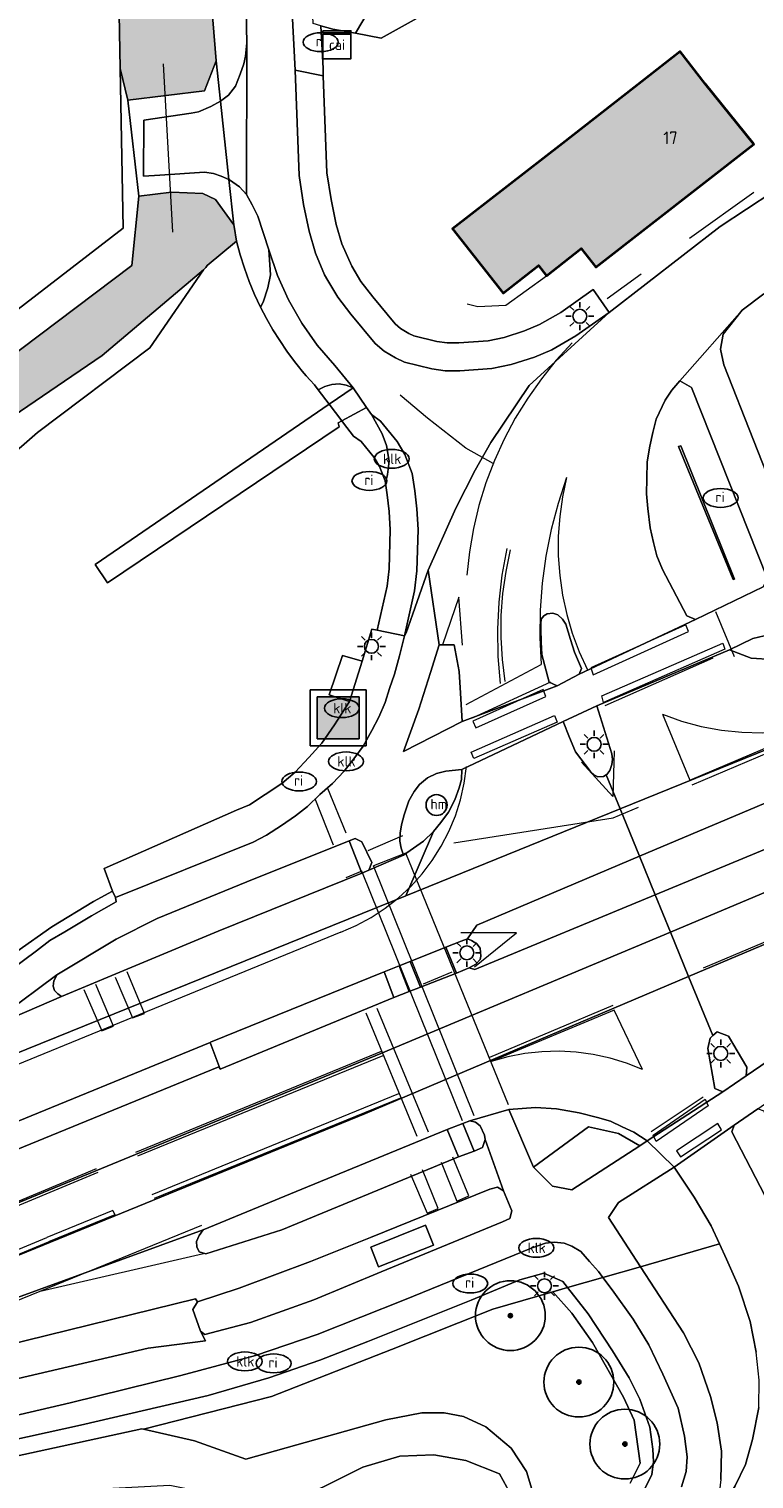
# Model space of a CAD drawing. Header units: metres. Extents: x 46249 to 49371, y 390656 to 391846.
# Tile 34 of 44: x 49053 to 49105, y 391620 to 391724. Entities that reach past the tile are written whole.
import ezdxf
from ezdxf.enums import TextEntityAlignment as Align

# ---------------------------------------------------------------- set-up
doc = ezdxf.new("R2010")
doc.units = ezdxf.units.M
for name, color, linetype, lineweight in [('B-WE-GR-BEPLANTING_CULTUUR_BOSPLANTSOEN-G', 90, 'GR-PLANTSOEN-SO', 18), ('B-WE-GR-BEPLANTING_CULTUUR_HEESTERS-G', 90, 'Continuous', 18), ('B-WE-GR-BOOM-S', 90, 'Continuous', 25), ('B-WE-GR-GRAS-G', 60, 'Continuous', 13), ('B-WE-GR-GRAS_KRUIDENRIJK-G', 80, 'Continuous', 18), ('B-WE-GR-HAAG-G', 90, 'GR-HAAG1-SO', 13), ('B-WE-IE-MEUBILAIR-S', 7, 'Continuous', 25), ('B-WE-IE-MEUBILAIR_WEGMEUBILAIR_AFVALBAK-S', 7, 'Continuous', 25), ('B-WE-IE-TERREINAFSCHEIDING_KUNSTMATIG_MUUR-G', 90, 'IE-TERREINAFSCHEIDING_KUNSTMATIG-SO', 18), ('B-WE-KW-KUNSTWERK_DUIKER-G', 170, 'Continuous', 18), ('B-WE-OG-BEBOUWING-G', 7, 'Continuous', 35), ('B-WE-OG-BEBOUWING_HUISNUMMER-T18', 10, 'Continuous', 18), ('B-WE-OG-TERREIN_ERF-G', 7, 'Continuous', 18), ('B-WE-OG-TERREIN_OEVER-G', 7, 'Continuous', 18), ('B-WE-OG-WATER_SLOOT-G', 120, 'Continuous', 18), ('B-WE-VH-GESLOTENVERHARDING_ASFALT-G', 10, 'Continuous', 18), ('B-WE-VH-GESLOTENVERHARDING_BETON-G', 10, 'Continuous', 18), ('B-WE-VH-ONVERHARD-G', 210, 'Continuous', 18), ('B-WE-VH-OPENVERHARDING_BETONELEMENT-G', 90, 'Continuous', 18), ('B-WE-VH-OPENVERHARDING_BETONSTRAATSTEEN-G', 90, 'Continuous', 18), ('B-WE-VH-OPENVERHARDING_TEGEL-G', 90, 'Continuous', 18), ('B-WE-VW-MARKERING-G', 7, 'Continuous', 18)]:
    doc.layers.add(name, color=color, linetype=linetype, lineweight=lineweight)
doc.layers.add('B-WE-OG-BEBOUWING-V', color=7, linetype='Continuous', lineweight=18, true_color=0xd46868)
doc.layers.add('B-WE-OG-WATER_SLOOT-V', color=7, linetype='Continuous', lineweight=18, true_color=0x99cae9)
doc.styles.add('NLCS-ISO', font='NLCS-ISO.ttf')
doc.styles.add('NLCS-ISO-ANNOTATIEF-T18', font='NLCS-ISO.ttf', dxfattribs={"height": 1.8})
doc.linetypes.add('GR-HAAG1-SO', pattern='A,6,[176,NLCS.SHX,S=0.125,R=0,X=0,Y=0],-2', length=8)
doc.linetypes.add('GR-PLANTSOEN-SO', pattern='A,0,[179,NLCS.SHX,S=1.5,R=0,X=0,Y=0],-4', length=4)
doc.linetypes.add('IE-TERREINAFSCHEIDING_KUNSTMATIG-SO', pattern='A,4,[82,NLCS.SHX,S=0.75,R=90,X=0,Y=0],4,-2', length=10)

# ---------------------------------------------------------------- blocks, each defined once
blk = doc.blocks.new('SIE-WEG_AFVALBAK-SO')
h = blk.add_hatch(color=256)
h.dxf.hatch_style = 1
h.paths.add_polyline_path([(-1.5, -1.5), (1.5, -1.5), (1.5, 1.5), (-1.5, 1.5)])
for points in [[(-2, -2), (2, -2), (2, 2), (-2, 2)], [(-1.5, -1.5), (1.5, -1.5), (1.5, 1.5), (-1.5, 1.5)]]:
    blk.add_lwpolyline(points, close=True)
blk = doc.blocks.new('SIE-MEUBILAIR_KAST_CAI-SO')
for points in [[(-1, 1), (1, 1), (1, 0.84), (-1, 0.84)], [(-1, 0.76), (1, 0.76), (1, -1), (-1, -1)]]:
    blk.add_lwpolyline(points, close=True)
at = {"style": 'NLCS-ISO'}
blk.add_text('cai', height=0.75, dxfattribs=at).set_placement((0, 0), align=Align.MIDDLE_CENTER)
blk = doc.blocks.new('SIE-MEUBILAIR_PAAL_LICHTMAST-SO')
for points in [[(-0.62, 0), (-1, 0)], [(-0.71, 0.71), (-0.44, 0.44)], [(0, 1), (0, 0.62)], [(0.44, 0.44), (0.71, 0.71)], [(1, 0), (0.62, 0)], [(-0.71, -0.71), (-0.44, -0.44)], [(0, -0.62), (0, -1)], [(0.44, -0.44), (0.71, -0.71)]]:
    blk.add_lwpolyline(points)
blk.add_circle((0, 0), 0.5)
blk = doc.blocks.new('SIE-MEUBILAIR_PAAL_HECTOMETER-SO')
blk.add_circle((0, 0), 0.75)
at = {"style": 'NLCS-ISO'}
blk.add_text('hm', height=0.75, dxfattribs=at).set_placement((0.16, 0.07), align=Align.MIDDLE_CENTER)
blk = doc.blocks.new('SIE-MEUBILAIR_PUT_KOLK-SO')
blk.add_ellipse((0, 0), major_axis=(1.25, 0), ratio=0.54)
at = {"style": 'NLCS-ISO'}
blk.add_text('klk', height=0.75, dxfattribs=at).set_placement((0.03, 0), align=Align.MIDDLE_CENTER)
blk = doc.blocks.new('SIE-MEUBILAIR_PUT_RIOOLPUT-SO')
blk.add_ellipse((0, 0), major_axis=(1.25, 0), ratio=0.54)
at = {"style": 'NLCS-ISO'}
blk.add_text('ri', height=0.75, dxfattribs=at).set_placement((-0.04, 0.07), align=Align.MIDDLE_CENTER)
blk = doc.blocks.new('SGR-BOOM_01')
h = blk.add_hatch(color=256)
edge = h.paths.add_edge_path()
edge.add_arc((0, 0), 0.15, 0, 360)
for radius in [2.5, 0.15, 0.045]:
    blk.add_circle((0, 0), radius)

msp = doc.modelspace()

# ---------------------------------------------------------------- hatches: boundary and pattern name
at = {"layer": 'B-WE-OG-BEBOUWING-V'}
msp.add_hatch(color=256, dxfattribs=at).paths.add_polyline_path([(49101.484, 391719.707), (49099.687, 391722.021), (49096.39, 391719.46), (49091.251, 391715.437), (49083.39, 391709.318), (49087.014, 391704.71), (49089.534, 391706.692), (49090.11, 391705.96), (49092.6, 391707.91), (49093.64, 391706.58), (49104.96, 391715.39)])
at = {"layer": 'B-WE-OG-WATER_SLOOT-V'}
for points in [[(49064.35, 391750), (49064.25, 391751.65), (49064.298, 391759.75), (49063.946, 391760.691), (49063.312, 391761.471), (49062.463, 391762.008), (49061.487, 391762.246), (49060.486, 391762.16), (49059.564, 391761.759), (49058.819, 391761.085), (49058.327, 391760.209), (49058.225, 391759.805), (49058.176, 391759.612), (49058.2, 391759), (49058.55, 391750), (49059.129, 391738.943), (49059.311, 391735.187), (49059.578, 391720.817), (49060.117, 391718.531), (49065.622, 391719.205), (49066.447, 391721.369), (49065.124, 391737.823)], [(49010.369, 391652.96), (49014.117, 391650.345), (49014.4, 391650.55), (49015.9, 391652.7), (49023.022, 391662.874), (49026.4, 391667.7), (49032.5, 391677.2), (49036.9, 391683.2), (49040.45, 391687.05), (49044.7, 391690.8), (49050.25, 391694.8), (49058.3, 391700.25), (49065.556, 391706.388), (49065.708, 391706.566), (49065.8, 391706.7), (49067.904, 391708.442), (49067.746, 391709.499), (49067.722, 391709.622), (49066.4, 391711.43), (49065.505, 391711.852), (49063.255, 391711.951), (49060.924, 391711.678), (49060.405, 391706.694), (49047.164, 391696.721), (49041.85, 391692.95), (49040.05, 391691.45), (49036, 391687.1), (49029.15, 391678.25), (49022.4, 391668.75), (49014.15, 391658.05)]]:
    msp.add_hatch(color=256, dxfattribs=at).paths.add_polyline_path(points)

# ---------------------------------------------------------------- linework, layer by layer
at = {"layer": 'B-WE-GR-BEPLANTING_CULTUUR_BOSPLANTSOEN-G', "ltscale": 0.2, "flags": 128}
msp.add_lwpolyline([(49040.311, 391618.32), (49040.361, 391618.344), (49040.754, 391617.767), (49041.898, 391617.864), (49054.093, 391618.897), (49063.14, 391619.367), (49065.642, 391618.86), (49069.499, 391617.665), (49071.062, 391617.712), (49076.969, 391620.649), (49079.606, 391621.455), (49082.047, 391621.549), (49084.341, 391621.123), (49086.734, 391620.176), (49087.28, 391619.217), (49087.631, 391618.171), (49087.773, 391617.077), (49087.701, 391615.976), (49087.418, 391614.91), (49088.898, 391614.594), (49089.461, 391616.584), (49089.407, 391617.889), (49088.667, 391620.354), (49087.586, 391622.006), (49085.772, 391623.555), (49084.157, 391624.278), (49082.773, 391624.544), (49081.174, 391624.55), (49078.599, 391624.053), (49068.578, 391621.234), (49064.908, 391622.552), (49061.243, 391623.385), (49061.141, 391623.408), (49044.196, 391619.724), (49040.078, 391619.47), (49040.311, 391618.32)], close=True, dxfattribs=at)
at = {"layer": 'B-WE-GR-BEPLANTING_CULTUUR_HEESTERS-G', "ltscale": 0.2, "flags": 128}
for points in [[(49074.548, 391696.768), (49075.456, 391695.578), (49077.231, 391696.544), (49076.265, 391697.943), (49074.548, 391696.768)], [(49075.262, 391695.154), (49075.199, 391695.438), (49075.456, 391695.578), (49074.548, 391696.768), (49057.785, 391685.299), (49058.68, 391683.973), (49075.262, 391695.154)]]:
    msp.add_lwpolyline(points, close=True, dxfattribs=at)
at = {"layer": 'B-WE-GR-GRAS-G', "ltscale": 0.2, "flags": 128}
msp.add_lwpolyline([(48989.279, 391646.402), (49008.726, 391652.091), (49015.473, 391662.145), (49035.581, 391688.868), (49048.281, 391700.509), (49059.791, 391709.373), (49059.578, 391720.817), (49059.311, 391735.187), (49059.129, 391738.943), (49058.55, 391750), (49058.2, 391759), (49058.176, 391759.612), (49058.225, 391759.805), (49058.437, 391766.662), (49046.297, 391769.433), (49046.032, 391777.635), (49057.806, 391778.032), (49058.07, 391778.044), (49057.3, 391793.9), (49056.75, 391811.55), (49056, 391831.95), (49055.386, 391845.854)], dxfattribs=at)
at = {"layer": 'B-WE-GR-GRAS_KRUIDENRIJK-G', "ltscale": 0.2, "flags": 128}
for points in [[(49059.844, 391845.854), (49059.9, 391844.75), (49060.75, 391821.4), (49061.95, 391797.9), (49062.95, 391781), (49063.465, 391770.701), (49064.298, 391759.75), (49064.25, 391751.65), (49064.35, 391750), (49065.124, 391737.823), (49066.447, 391721.369), (49066.761, 391718.48), (49067.338, 391718.894), (49067.833, 391719.543), (49068.183, 391720.406), (49068.431, 391721.146), (49068.559, 391721.686), (49068.65, 391722.627), (49068.351, 391738.064), (49068.05, 391750), (49063.392, 391845.854)], [(49047.164, 391696.721), (49060.405, 391706.694), (49060.924, 391711.678), (49060.117, 391718.531), (49059.578, 391720.817), (49059.791, 391709.373), (49048.281, 391700.509)], [(49105.676, 391704.685), (49104.114, 391703.503), (49102.77, 391701.794), (49102.577, 391700.719), (49102.818, 391699.583), (49107.066, 391688.808)], [(49051.132, 391652.513), (49055.372, 391654.369), (49055.116, 391654.547), (49054.882, 391654.778), (49054.777, 391655.096), (49054.831, 391655.479), (49054.965, 391655.744), (49055.044, 391655.901), (49051.197, 391653.048)], [(49096.641, 391618.102), (49097.642, 391620.131), (49097.774, 391621.037), (49097.728, 391621.952), (49097.512, 391623.52), (49096.802, 391625.52), (49096.022, 391627.05), (49094.839, 391628.996), (49093.101, 391631.634), (49091.626, 391633.511), (49090.576, 391633.211), (49091.925, 391631.686), (49093.413, 391629.593), (49095.617, 391625.681), (49096.388, 391624.028), (49096.829, 391620.943), (49096.112, 391619.511)], [(49020.529, 391619.084), (49030.752, 391621.758), (49036.769, 391623.448), (49048.675, 391626.173), (49061.589, 391629.178), (49065.698, 391629.7), (49065.332, 391630.397), (49064.789, 391631.948), (49065.117, 391632.506), (49064.984, 391632.721), (49051.298, 391629.344), (49041.624, 391627.148), (49032.081, 391624.888), (49026.79, 391623.547), (49018.649, 391621.483), (49006.974, 391618.44)], [(49096.112, 391619.511), (49096.829, 391620.943), (49096.388, 391624.028), (49095.617, 391625.681), (49093.413, 391629.593), (49091.925, 391631.686), (49090.576, 391633.211), (49086.258, 391631.977), (49078.999, 391629.081), (49070.428, 391625.726), (49061.243, 391623.385), (49064.908, 391622.552), (49068.578, 391621.234), (49078.599, 391624.053), (49081.174, 391624.55), (49082.773, 391624.544), (49084.157, 391624.278), (49085.772, 391623.555), (49087.586, 391622.006), (49088.667, 391620.354), (49089.407, 391617.889)], [(49087.28, 391619.217), (49086.734, 391620.176), (49084.341, 391621.123), (49082.047, 391621.549), (49079.606, 391621.455), (49076.969, 391620.649), (49071.062, 391617.712)]]:
    msp.add_lwpolyline(points, dxfattribs=at)
for points in [[(49072.111, 391720.697), (49074.128, 391720.281), (49074.108, 391720.801), (49073.948, 391723.873), (49073.411, 391724.02), (49072.915, 391733.849), (49072.8, 391762.25), (49072.05, 391775.15), (49072.083, 391779.4), (49071.843, 391782.803), (49069.65, 391782.7), (49071, 391750.15), (49071.203, 391738.132), (49072.111, 391720.697)], [(49067.371, 391712.853), (49067.722, 391709.622), (49067.746, 391709.499), (49067.904, 391708.442), (49068.168, 391707.47), (49068.475, 391706.51), (49068.822, 391705.565), (49069.21, 391704.635), (49069.637, 391703.723), (49069.809, 391704.081), (49070.145, 391705.106), (49070.351, 391706.031), (49070.226, 391707.821), (49069.43, 391710.229), (49069.041, 391711.051), (49068.622, 391711.782), (49068.118, 391712.34), (49067.42, 391712.831), (49067.371, 391712.853)], [(49023.022, 391662.874), (49023.904, 391663.105), (49024.709, 391663.697), (49036.35, 391679.488), (49038.72, 391681.708), (49053.65, 391694.75), (49061.7, 391700.8), (49065.556, 391706.388), (49058.3, 391700.25), (49050.25, 391694.8), (49044.7, 391690.8), (49040.45, 391687.05), (49036.9, 391683.2), (49032.5, 391677.2), (49026.4, 391667.7), (49023.022, 391662.874)], [(49073.762, 391697.8), (49074.548, 391696.768), (49076.265, 391697.943), (49075.776, 391698.135), (49075.257, 391698.218), (49074.732, 391698.188), (49074.226, 391698.046), (49073.762, 391697.8)], [(49099.648, 391698.439), (49099.077, 391697.784), (49098.602, 391697.048), (49097.968, 391695.706), (49097.728, 391694.74), (49097.514, 391693.763), (49097.313, 391692.637), (49097.295, 391691.439), (49097.28, 391690.355), (49097.362, 391689.305), (49097.525, 391687.921), (49097.771, 391686.874), (49098.008, 391685.925), (49098.424, 391684.931), (49100.16, 391681.611), (49100.776, 391681.352), (49105.626, 391683.704), (49105.928, 391684.26), (49100.495, 391697.975), (49099.648, 391698.439)], [(49103.57, 391684.254), (49103.468, 391684.208), (49099.573, 391693.75), (49099.726, 391693.797), (49103.57, 391684.254)], [(49099.726, 391693.797), (49099.573, 391693.75), (49103.468, 391684.208), (49103.57, 391684.254), (49099.726, 391693.797)], [(49103.225, 391679.18), (49104.778, 391678.59), (49106.26, 391678.485), (49107.746, 391678.354), (49107.468, 391679.614), (49107.095, 391679.845), (49105.69, 391680.196), (49104.89, 391679.998), (49103.225, 391679.18)], [(49083.846, 391677.631), (49083.498, 391679.539), (49082.416, 391679.529), (49081.814, 391677.549), (49080.979, 391674.943), (49079.868, 391671.907), (49084.082, 391674.051), (49083.961, 391676.08), (49083.846, 391677.631)], [(49084.053, 391670.611), (49082.892, 391670.493), (49082.226, 391670.332), (49081.588, 391670.01), (49081.026, 391669.544), (49080.631, 391669.043), (49080.263, 391668.367), (49079.925, 391667.367), (49079.725, 391666.656), (49079.628, 391666.056), (49079.604, 391665.487), (49079.699, 391664.991), (49079.871, 391664.491), (49081.292, 391665.488), (49082.009, 391666.182), (49082.544, 391666.81), (49083.081, 391667.563), (49083.556, 391668.438), (49083.868, 391669.31), (49084.017, 391669.89), (49084.053, 391670.611)], [(49066.749, 391649.151), (49066.014, 391651.073), (49050.272, 391644.615), (49038.106, 391639.599), (49026.617, 391634.91), (49015.266, 391630.358), (49003.943, 391625.619), (49004.68, 391624.58), (49005.288, 391622.884), (49012.421, 391625.468), (49032.888, 391635.325), (49048.15, 391641.754), (49066.657, 391649.331), (49066.749, 391649.151)], [(49096.787, 391643.666), (49095.271, 391644.561), (49093.113, 391645.034), (49089.18, 391642.148), (49090.538, 391640.772), (49091.921, 391640.519), (49096.787, 391643.666)], [(49099.242, 391642.149), (49095.277, 391639.613), (49094.545, 391638.527), (49096.839, 391635.002), (49102.497, 391636.654), (49101.901, 391637.932), (49100.683, 391639.988), (49099.242, 391642.149)], [(49102.476, 391617.911), (49102.707, 391617.868), (49103.633, 391619.325), (49104.353, 391620.838), (49104.869, 391622.648), (49105.319, 391624.918), (49105.329, 391626.895), (49105.123, 391628.892), (49104.687, 391631.082), (49103.853, 391633.613), (49103.011, 391635.552), (49102.497, 391636.654), (49096.839, 391635.002), (49099.91, 391630.284), (49101.011, 391628.13), (49101.846, 391625.725), (49102.343, 391623.842), (49102.64, 391621.804), (49102.584, 391619.784), (49102.422, 391618.372), (49102.476, 391617.911)], [(49091.28, 391633.951), (49089.917, 391634.545), (49088.197, 391634.063), (49084.714, 391632.615), (49077.311, 391629.667), (49073.883, 391628.311), (49070.23, 391627.062), (49065.887, 391625.789), (49056.747, 391623.666), (49043.159, 391620.674), (49039.98, 391619.951), (49040.078, 391619.47), (49044.196, 391619.724), (49061.141, 391623.408), (49061.243, 391623.385), (49070.428, 391625.726), (49078.999, 391629.081), (49086.258, 391631.977), (49090.576, 391633.211), (49091.626, 391633.511), (49091.28, 391633.951)]]:
    msp.add_lwpolyline(points, close=True, dxfattribs=at)
at = {"layer": 'B-WE-GR-HAAG-G', "ltscale": 0.2, "flags": 128}
msp.add_lwpolyline([(49084.424, 391703.956), (49085.197, 391703.766), (49087.206, 391703.858), (49090.11, 391705.96)], dxfattribs=at)
at = {"layer": 'B-WE-IE-TERREINAFSCHEIDING_KUNSTMATIG_MUUR-G', "ltscale": 0.2, "flags": 128}
for points in [[(49100.35, 391708.65), (49104.95, 391711.95)], [(49094.45, 391704.35), (49096.9, 391706.1)]]:
    msp.add_lwpolyline(points, dxfattribs=at)
at = {"layer": 'B-WE-KW-KUNSTWERK_DUIKER-G', "ltscale": 0.2, "flags": 128}
msp.add_lwpolyline([(49063.35, 391709.09), (49062.68, 391721.14)], dxfattribs=at)
at = {"layer": 'B-WE-OG-BEBOUWING-G', "ltscale": 0.2, "flags": 128}
msp.add_lwpolyline([(49101.484, 391719.707), (49099.687, 391722.021), (49096.39, 391719.46), (49091.251, 391715.437), (49083.39, 391709.318), (49087.014, 391704.71), (49089.534, 391706.692), (49090.11, 391705.96), (49092.6, 391707.91), (49093.64, 391706.58), (49104.96, 391715.39), (49101.484, 391719.707)], close=True, dxfattribs=at)
at = {"layer": 'B-WE-OG-TERREIN_ERF-G', "ltscale": 0.2, "flags": 128}
for points in [[(49084.066, 391726.225), (49078.265, 391722.977), (49076.426, 391723.328), (49074.813, 391723.636), (49073.948, 391723.873), (49074.108, 391720.801), (49074.128, 391720.281), (49074.384, 391713.347), (49074.686, 391711.42), (49075.047, 391709.629), (49075.45, 391708.248), (49076.163, 391706.662), (49076.821, 391705.568), (49077.672, 391704.463), (49079.276, 391702.527), (49079.661, 391702.199), (49080.248, 391701.844), (49080.617, 391701.662), (49082.265, 391701.269), (49082.995, 391701.163), (49083.835, 391701.159), (49085.924, 391701.313), (49087.072, 391701.542), (49088.544, 391702.02), (49089.601, 391702.466), (49091.128, 391703.347), (49093.448, 391704.973), (49094.596, 391703.335), (49102.553, 391709.494), (49106.32, 391711.988)], [(49049.638, 391655.804), (49054.683, 391659.344), (49057.668, 391661.15), (49059.025, 391661.89), (49058.437, 391663.524), (49067.907, 391667.704), (49068.841, 391668.091), (49069.959, 391668.822), (49071.147, 391669.609), (49072.119, 391670.414), (49073.082, 391671.471), (49074.022, 391672.5), (49074.936, 391673.804), (49076.006, 391675.494), (49074.542, 391675.963), (49075.507, 391678.775), (49076.922, 391678.372), (49077.591, 391680.668), (49077.994, 391680.584), (49078.693, 391683.73), (49078.832, 391684.982), (49078.923, 391687.776), (49078.838, 391689.099), (49078.708, 391690.287), (49078.573, 391691.12), (49078.548, 391691.274), (49078.154, 391692.3), (49077.768, 391692.954), (49076.827, 391694.097), (49076.296, 391694.493), (49075.585, 391695.408), (49075.456, 391695.578), (49075.199, 391695.438), (49075.262, 391695.154), (49058.68, 391683.973), (49057.785, 391685.299), (49074.548, 391696.768), (49073.762, 391697.8), (49073.489, 391698.158), (49073.194, 391698.48), (49072.905, 391698.808), (49072.622, 391699.141), (49072.345, 391699.48), (49072.075, 391699.823), (49071.527, 391700.563), (49071.008, 391701.325), (49070.52, 391702.106), (49070.062, 391702.906), (49069.637, 391703.723), (49069.21, 391704.635), (49068.822, 391705.565), (49068.475, 391706.51), (49068.168, 391707.47), (49067.904, 391708.442), (49065.8, 391706.7), (49065.708, 391706.566), (49065.556, 391706.388), (49061.7, 391700.8), (49053.65, 391694.75), (49038.72, 391681.708)]]:
    msp.add_lwpolyline(points, dxfattribs=at)
msp.add_lwpolyline([(49083.39, 391709.318), (49091.251, 391715.437), (49096.39, 391719.46), (49099.687, 391722.021), (49101.484, 391719.707), (49104.96, 391715.39), (49093.64, 391706.58), (49092.6, 391707.91), (49090.11, 391705.96), (49089.534, 391706.692), (49087.014, 391704.71), (49083.39, 391709.318)], close=True, dxfattribs=at)
at = {"layer": 'B-WE-OG-TERREIN_OEVER-G', "ltscale": 0.2, "flags": 128}
for points in [[(49077.552, 391725.236), (49076.426, 391723.328), (49078.265, 391722.977), (49084.066, 391726.225)], [(49073.948, 391723.873), (49074.813, 391723.636), (49076.426, 391723.328), (49077.552, 391725.236)]]:
    msp.add_lwpolyline(points, dxfattribs=at)
at = {"layer": 'B-WE-OG-WATER_SLOOT-G', "ltscale": 0.2, "flags": 128}
msp.add_lwpolyline([(49064.35, 391750), (49064.25, 391751.65), (49064.298, 391759.75), (49063.946, 391760.691), (49063.312, 391761.471), (49062.463, 391762.008), (49061.487, 391762.246), (49060.486, 391762.16), (49059.564, 391761.759), (49058.819, 391761.085), (49058.327, 391760.209), (49058.225, 391759.805), (49058.176, 391759.612), (49058.2, 391759), (49058.55, 391750), (49059.129, 391738.943), (49059.311, 391735.187), (49059.578, 391720.817), (49060.117, 391718.531), (49065.622, 391719.205), (49066.447, 391721.369), (49065.124, 391737.823), (49064.35, 391750)], close=True, dxfattribs=at)
msp.add_lwpolyline([(49050.25, 391694.8), (49058.3, 391700.25), (49065.556, 391706.388), (49065.708, 391706.566), (49065.8, 391706.7), (49067.904, 391708.442), (49067.746, 391709.499), (49067.722, 391709.622), (49066.4, 391711.43), (49065.505, 391711.852), (49063.255, 391711.951), (49060.924, 391711.678), (49060.405, 391706.694), (49047.164, 391696.721)], dxfattribs=at)
at = {"layer": 'B-WE-VH-GESLOTENVERHARDING_ASFALT-G', "ltscale": 0.2, "flags": 128}
for points in [[(49068.351, 391738.064), (49068.65, 391722.627), (49068.622, 391711.782), (49069.041, 391711.051), (49069.43, 391710.229), (49070.226, 391707.821), (49070.84, 391705.997), (49071.627, 391704.24), (49072.579, 391702.567), (49073.688, 391700.993), (49074.942, 391699.533), (49076.265, 391697.943), (49077.231, 391696.544), (49077.574, 391696.042), (49078.224, 391695.547), (49079.411, 391694.105), (49079.961, 391693.173), (49080.489, 391691.798), (49080.69, 391690.556), (49080.831, 391689.272), (49080.925, 391687.807), (49080.828, 391684.839), (49080.669, 391683.402), (49079.952, 391680.176), (49080.073, 391680.403), (49081.647, 391684.878), (49083.619, 391689.317), (49085.003, 391692.057), (49086.119, 391694.03), (49088.863, 391698.109), (49094.596, 391703.335), (49092.204, 391701.659), (49090.493, 391700.672), (49089.243, 391700.144), (49087.579, 391699.604), (49086.194, 391699.327), (49083.904, 391699.159), (49082.846, 391699.164), (49081.889, 391699.303), (49079.933, 391699.769), (49079.286, 391700.089), (49078.488, 391700.571), (49077.847, 391701.117), (49076.109, 391703.214), (49075.166, 391704.439), (49074.449, 391705.631), (49074.211, 391706.026), (49073.561, 391707.58), (49073.103, 391709.151), (49072.717, 391711.068), (49072.39, 391713.154), (49072.111, 391720.697), (49071.203, 391738.132)], [(49106.32, 391711.988), (49102.553, 391709.494), (49094.596, 391703.335), (49088.863, 391698.109), (49086.119, 391694.03), (49085.003, 391692.057), (49083.619, 391689.317), (49081.647, 391684.878), (49082.416, 391679.529), (49083.498, 391679.539), (49083.846, 391677.631), (49083.961, 391676.08), (49084.082, 391674.051), (49090.878, 391676.604), (49090.313, 391676.868), (49089.786, 391678.851), (49089.737, 391679.721), (49089.712, 391680.687), (49089.713, 391681.06), (49089.726, 391681.388), (49089.917, 391681.624), (49090.16, 391681.765), (49090.56, 391681.802), (49090.911, 391681.682), (49091.265, 391681.387), (49091.486, 391681.029), (49091.837, 391679.928), (49092.122, 391679.009), (49092.617, 391677.845), (49092.452, 391677.439), (49100.776, 391681.352), (49100.16, 391681.611), (49098.424, 391684.931), (49098.008, 391685.925), (49097.771, 391686.874), (49097.525, 391687.921), (49097.362, 391689.305), (49097.28, 391690.355), (49097.295, 391691.439), (49097.313, 391692.637), (49097.514, 391693.763), (49097.728, 391694.74), (49097.968, 391695.706), (49098.602, 391697.048), (49099.077, 391697.784), (49099.648, 391698.439), (49104.114, 391703.503), (49105.676, 391704.685)], [(49107.066, 391688.808), (49102.818, 391699.583), (49102.577, 391700.719), (49102.77, 391701.794), (49104.114, 391703.503), (49099.648, 391698.439), (49100.495, 391697.975), (49105.928, 391684.26)], [(49105.626, 391683.704), (49100.776, 391681.352), (49092.452, 391677.439), (49090.878, 391676.604), (49084.082, 391674.051), (49079.868, 391671.907), (49080.979, 391674.943), (49081.814, 391677.549), (49082.416, 391679.529), (49081.647, 391684.878), (49080.073, 391680.403), (49079.952, 391680.176), (49079.59, 391678.746), (49079.229, 391677.441), (49078.856, 391676.412), (49078.557, 391675.403), (49078.096, 391674.367), (49077.592, 391673.402), (49076.989, 391672.278), (49076.393, 391671.481), (49075.614, 391670.491), (49074.786, 391669.623), (49073.888, 391668.824), (49072.995, 391667.975), (49072.137, 391667.292), (49071.129, 391666.598), (49070.071, 391665.91), (49069.095, 391665.419), (49059.242, 391661.444), (49059.294, 391661.146), (49057.52, 391660.142), (49055.621, 391659.001), (49054.533, 391658.361), (49053.592, 391657.622), (49049.295, 391654.45)], [(49051.197, 391653.048), (49055.044, 391655.901), (49059.296, 391658.464), (49062.235, 391659.951), (49068.647, 391662.57), (49075.983, 391665.496), (49076.402, 391665.663), (49076.875, 391665.441), (49077.602, 391663.946), (49077.387, 391663.397), (49079.871, 391664.491), (49079.699, 391664.991), (49079.604, 391665.487), (49079.628, 391666.056), (49079.725, 391666.656), (49079.925, 391667.367), (49080.263, 391668.367), (49080.631, 391669.043), (49081.026, 391669.544), (49081.588, 391670.01), (49082.226, 391670.332), (49082.892, 391670.493), (49084.053, 391670.611), (49084.053, 391670.611), (49091.311, 391674.049), (49093.716, 391675.161), (49103.225, 391679.18), (49104.89, 391679.998), (49105.69, 391680.196)], [(49106.26, 391678.485), (49104.778, 391678.59), (49103.225, 391679.18), (49093.716, 391675.161), (49094.78, 391671.743), (49094.831, 391671.319), (49094.786, 391670.976), (49094.636, 391670.547), (49094.424, 391670.25), (49094.384, 391670.228), (49094.384, 391670.228), (49095.377, 391667.798), (49115.048, 391675.771)], [(49050.272, 391644.615), (49066.014, 391651.073), (49066.057, 391651.091), (49078.49, 391656.115), (49079.565, 391656.549), (49080.346, 391656.865), (49082.908, 391657.902), (49083.992, 391658.314), (49084.442, 391658.494), (49085.12, 391659.477), (49096.767, 391664.397), (49096.767, 391664.397), (49095.377, 391667.798), (49080.026, 391661.576), (49041.363, 391645.925)], [(49111.864, 391660.679), (49100.288, 391655.78), (49100.288, 391655.78), (49102.014, 391651.556), (49102.333, 391651.836), (49103.143, 391651.519), (49104.464, 391649.296), (49104.407, 391648.674), (49112.425, 391654.143)], [(49026.79, 391623.547), (49065.534, 391637.644), (49072.6, 391640.562), (49082.994, 391644.825), (49084.126, 391645.255), (49084.613, 391645.45), (49087.415, 391646.278), (49089.32, 391646.403), (49090.818, 391646.31), (49092.442, 391646.018), (49093.753, 391645.685), (49094.689, 391645.422), (49095.522, 391645.037), (49096.354, 391644.652), (49097.323, 391644.013), (49102.747, 391647.529), (49102.172, 391647.766), (49101.674, 391650.631), (49101.82, 391651.386), (49102.014, 391651.556), (49102.014, 391651.556), (49100.288, 391655.78), (49077.142, 391645.983), (49034.864, 391628.726)], [(49047.378, 391623.248), (49056.011, 391625.262), (49063.932, 391627.224), (49069.281, 391628.651), (49073.692, 391630.145), (49079.939, 391632.636), (49089.086, 391636.359), (49090.037, 391636.697), (49090.66, 391636.778), (49091.372, 391636.691), (49091.933, 391636.49), (49092.561, 391636.094), (49093.19, 391635.395), (49093.835, 391634.66), (49094.156, 391634.234), (49096.839, 391635.002), (49094.545, 391638.527), (49095.277, 391639.613), (49099.242, 391642.149), (49099.242, 391642.149), (49097.323, 391644.013), (49096.787, 391643.666), (49091.921, 391640.519), (49090.538, 391640.772), (49089.18, 391642.148), (49087.415, 391646.278), (49084.613, 391645.45), (49085.037, 391645.35), (49085.35, 391645.089), (49085.661, 391644.436), (49085.727, 391644.128), (49087.029, 391640.442), (49087.624, 391639.01), (49087.473, 391638.467), (49086.954, 391638.219), (49078.272, 391634.639), (49073.441, 391632.641), (49068.904, 391631.01), (49065.643, 391630.161), (49065.332, 391630.397), (49065.698, 391629.7), (49061.589, 391629.178), (49048.675, 391626.173)], [(49106.406, 391638.817), (49103.371, 391644.676), (49103.553, 391645.158), (49099.242, 391642.149), (49100.683, 391639.988), (49101.901, 391637.932), (49102.497, 391636.654), (49103.011, 391635.552), (49103.853, 391633.613), (49104.687, 391631.082), (49105.123, 391628.892)], [(49102.584, 391619.784), (49102.64, 391621.804), (49102.343, 391623.842), (49101.846, 391625.725), (49101.011, 391628.13), (49099.91, 391630.284), (49096.839, 391635.002), (49094.156, 391634.234), (49094.823, 391633.351), (49096.31, 391631.244), (49097.433, 391629.406), (49098.453, 391627.32), (49099.541, 391624.887), (49099.987, 391622.886), (49100.183, 391621.406), (49100.116, 391620.342), (49099.786, 391619.255)], [(49105.319, 391624.918), (49104.869, 391622.648), (49104.353, 391620.838), (49103.633, 391619.325), (49102.707, 391617.868), (49102.476, 391617.911), (49091.562, 391605.945), (49091.557, 391605.288), (49088.931, 391602.802), (49088.931, 391602.802), (49092.056, 391599.424), (49093.957, 391601.174), (49096.414, 391601.037), (49102.62, 391606.565), (49107.568, 391611.168)]]:
    msp.add_lwpolyline(points, dxfattribs=at)
for points in [[(49066.761, 391718.48), (49067.371, 391712.853), (49067.42, 391712.831), (49068.118, 391712.34), (49068.622, 391711.782), (49068.65, 391722.627), (49068.559, 391721.686), (49068.431, 391721.146), (49068.183, 391720.406), (49067.833, 391719.543), (49067.338, 391718.894), (49066.761, 391718.48)], [(49067.371, 391712.853), (49066.761, 391718.48), (49066.062, 391718.098), (49065.178, 391717.704), (49064.669, 391717.62), (49061.265, 391717.111), (49061.261, 391713.106), (49062.428, 391713.161), (49065.631, 391713.388), (49066.27, 391713.282), (49066.815, 391713.104), (49067.371, 391712.853)], [(49095.377, 391667.798), (49096.767, 391664.397), (49115.158, 391672.165), (49181.021, 391698.058), (49184.202, 391699.338), (49182.593, 391703.309), (49172.085, 391698.836), (49115.048, 391675.771), (49095.377, 391667.798)], [(49096.767, 391664.397), (49097.89, 391661.648), (49110.438, 391666.845), (49110.916, 391666.678), (49112.826, 391667.502), (49115.219, 391668.54), (49128.606, 391673.968), (49128.729, 391674.019), (49145.384, 391680.898), (49158.068, 391686.011), (49169.063, 391691.991), (49176.369, 391695.678), (49176.387, 391695.687), (49181.021, 391698.058), (49115.158, 391672.165), (49096.767, 391664.397)], [(49098.982, 391658.974), (49100.288, 391655.78), (49111.864, 391660.679), (49137.551, 391671.962), (49160.574, 391682.287), (49181.89, 391691.945), (49186.357, 391694.019), (49185.052, 391697.241), (49177.292, 391693.592), (49177.257, 391693.575), (49162.819, 391687.094), (49142.362, 391677.956), (49129.435, 391672.15), (49129.376, 391672.123), (49115.97, 391666.63), (49113.61, 391665.573), (49111.715, 391664.81), (49110.037, 391663.609), (49098.982, 391658.974)], [(49095.377, 391667.798), (49094.384, 391670.228), (49094.184, 391670.116), (49093.796, 391670.093), (49093.55, 391670.219), (49093.265, 391670.476), (49092.186, 391671.887), (49091.754, 391672.905), (49091.311, 391674.049), (49084.053, 391670.611), (49084.017, 391669.89), (49083.868, 391669.31), (49083.556, 391668.438), (49083.081, 391667.563), (49082.544, 391666.81), (49082.009, 391666.182), (49080.026, 391661.576), (49095.377, 391667.798)], [(49097.89, 391661.648), (49098.982, 391658.974), (49110.037, 391663.609), (49111.715, 391664.81), (49111.133, 391664.833), (49110.766, 391664.989), (49110.508, 391665.344), (49110.438, 391665.69), (49110.428, 391666.079), (49110.562, 391666.419), (49110.916, 391666.678), (49110.438, 391666.845), (49097.89, 391661.648)], [(49082.009, 391666.182), (49081.292, 391665.488), (49079.871, 391664.491), (49077.387, 391663.397), (49076.896, 391663.198), (49066.599, 391659.035), (49055.372, 391654.369), (49051.132, 391652.513), (49041.363, 391645.925), (49080.026, 391661.576), (49082.009, 391666.182)], [(49097.89, 391661.648), (49096.767, 391664.397), (49085.12, 391659.477), (49084.442, 391658.494), (49084.73, 391658.369), (49085.13, 391658.127), (49085.359, 391657.82), (49085.397, 391657.257), (49085.369, 391657.016), (49085.051, 391656.676), (49084.573, 391656.404), (49084.969, 391656.296), (49097.89, 391661.648)], [(49098.982, 391658.974), (49097.89, 391661.648), (49084.969, 391656.296), (49084.573, 391656.404), (49083.676, 391656.034), (49081.082, 391655.033), (49080.275, 391654.71), (49079.181, 391654.279), (49066.749, 391649.151), (49066.657, 391649.331), (49048.15, 391641.754), (49032.888, 391635.325), (49012.421, 391625.468), (49005.288, 391622.884), (49000.086, 391621.175), (49000.125, 391621.079), (49011.633, 391624.397), (49036.072, 391632.931), (49078.24, 391650.276), (49098.982, 391658.974)], [(49100.288, 391655.78), (49098.982, 391658.974), (49078.24, 391650.276), (49036.072, 391632.931), (49011.633, 391624.397), (49000.125, 391621.079), (49001.609, 391617.446), (49012.216, 391621.066), (49028.952, 391626.728), (49034.864, 391628.726), (49077.142, 391645.983), (49100.288, 391655.78)], [(49082.908, 391657.902), (49080.346, 391656.865), (49081.082, 391655.033), (49083.676, 391656.034), (49082.908, 391657.902)], [(49112.284, 391651.249), (49112.425, 391654.143), (49104.407, 391648.674), (49102.747, 391647.529), (49097.323, 391644.013), (49099.242, 391642.149), (49103.553, 391645.158), (49105.237, 391646.318), (49112.284, 391651.249)], [(49097.323, 391644.013), (49096.354, 391644.652), (49095.522, 391645.037), (49094.689, 391645.422), (49093.753, 391645.685), (49092.442, 391646.018), (49090.818, 391646.31), (49089.32, 391646.403), (49087.415, 391646.278), (49089.18, 391642.148), (49093.113, 391645.034), (49095.271, 391644.561), (49096.787, 391643.666), (49097.323, 391644.013)], [(49085.727, 391644.128), (49085.528, 391643.543), (49084.934, 391643.288), (49083.812, 391642.872), (49071.149, 391637.66), (49065.703, 391635.922), (49065.247, 391636.082), (49065.065, 391636.431), (49065.042, 391636.819), (49065.231, 391637.239), (49065.534, 391637.644), (49026.79, 391623.547), (49032.081, 391624.888), (49041.624, 391627.148), (49051.298, 391629.344), (49064.984, 391632.721), (49065.117, 391632.506), (49068.09, 391633.467), (49073.219, 391635.379), (49077.496, 391637.1), (49086.062, 391640.557), (49086.59, 391640.705), (49087.029, 391640.442), (49085.727, 391644.128)]]:
    msp.add_lwpolyline(points, close=True, dxfattribs=at)
at = {"layer": 'B-WE-VH-GESLOTENVERHARDING_BETON-G', "ltscale": 0.2, "flags": 128}
for points in [[(49090.878, 391676.604), (49092.452, 391677.439), (49092.617, 391677.845), (49092.122, 391679.009), (49091.837, 391679.928), (49091.486, 391681.029), (49091.265, 391681.387), (49090.911, 391681.682), (49090.56, 391681.802), (49090.16, 391681.765), (49089.917, 391681.624), (49089.726, 391681.388), (49089.713, 391681.06), (49089.712, 391680.687), (49089.737, 391679.721), (49089.786, 391678.851), (49090.313, 391676.868), (49090.878, 391676.604)], [(49093.716, 391675.161), (49091.311, 391674.049), (49091.754, 391672.905), (49092.186, 391671.887), (49093.265, 391670.476), (49093.55, 391670.219), (49093.796, 391670.093), (49094.184, 391670.116), (49094.384, 391670.228), (49094.424, 391670.25), (49094.636, 391670.547), (49094.786, 391670.976), (49094.831, 391671.319), (49094.78, 391671.743), (49093.716, 391675.161)], [(49075.983, 391665.496), (49076.896, 391663.198), (49077.387, 391663.397), (49077.602, 391663.946), (49076.875, 391665.441), (49076.402, 391665.663), (49075.983, 391665.496)], [(49085.397, 391657.257), (49085.359, 391657.82), (49085.13, 391658.127), (49084.73, 391658.369), (49084.442, 391658.494), (49083.992, 391658.314), (49082.908, 391657.902), (49083.676, 391656.034), (49084.573, 391656.404), (49085.051, 391656.676), (49085.369, 391657.016), (49085.397, 391657.257)], [(49079.565, 391656.549), (49080.275, 391654.71), (49081.082, 391655.033), (49080.346, 391656.865), (49079.565, 391656.549)], [(49079.181, 391654.279), (49078.49, 391656.115), (49066.057, 391651.091), (49066.014, 391651.073), (49066.749, 391649.151), (49079.181, 391654.279)], [(49102.014, 391651.556), (49101.82, 391651.386), (49101.674, 391650.631), (49102.172, 391647.766), (49102.747, 391647.529), (49104.407, 391648.674), (49104.464, 391649.296), (49103.143, 391651.519), (49102.333, 391651.836), (49102.014, 391651.556)], [(49108.087, 391638.882), (49108.002, 391639.264), (49105.692, 391646.158), (49105.299, 391646.296), (49105.237, 391646.318), (49103.553, 391645.158), (49103.371, 391644.676), (49106.406, 391638.817), (49106.907, 391638.284), (49107.177, 391638.094), (49107.429, 391638.091), (49107.658, 391638.201), (49107.901, 391638.436), (49108.087, 391638.882)], [(49083.812, 391642.872), (49082.994, 391644.825), (49072.6, 391640.562), (49065.534, 391637.644), (49065.231, 391637.239), (49065.042, 391636.819), (49065.065, 391636.431), (49065.247, 391636.082), (49065.703, 391635.922), (49071.149, 391637.66), (49083.812, 391642.872)], [(49084.126, 391645.255), (49084.934, 391643.288), (49085.528, 391643.543), (49085.727, 391644.128), (49085.661, 391644.436), (49085.35, 391645.089), (49085.037, 391645.35), (49084.613, 391645.45), (49084.126, 391645.255)]]:
    msp.add_lwpolyline(points, close=True, dxfattribs=at)
at = {"layer": 'B-WE-VH-ONVERHARD-G', "ltscale": 0.2, "flags": 128}
msp.add_lwpolyline([(49060.117, 391718.531), (49060.924, 391711.678), (49063.255, 391711.951), (49065.505, 391711.852), (49066.4, 391711.43), (49067.722, 391709.622), (49067.371, 391712.853), (49066.815, 391713.104), (49066.27, 391713.282), (49065.631, 391713.388), (49062.428, 391713.161), (49061.261, 391713.106), (49061.265, 391717.111), (49064.669, 391717.62), (49065.178, 391717.704), (49066.062, 391718.098), (49066.761, 391718.48), (49066.447, 391721.369), (49065.622, 391719.205), (49060.117, 391718.531)], close=True, dxfattribs=at)
at = {"layer": 'B-WE-VH-OPENVERHARDING_BETONELEMENT-G', "ltscale": 0.2, "flags": 128}
for points in [[(49076.922, 391678.372), (49075.507, 391678.775), (49074.542, 391675.963), (49076.006, 391675.494), (49076.922, 391678.372)], [(49078.088, 391634.994), (49082.018, 391636.554), (49081.456, 391637.975), (49077.531, 391636.419), (49078.088, 391634.994)]]:
    msp.add_lwpolyline(points, close=True, dxfattribs=at)
at = {"layer": 'B-WE-VH-OPENVERHARDING_BETONSTRAATSTEEN-G', "ltscale": 0.2, "flags": 128}
for points in [[(49094.596, 391703.335), (49093.448, 391704.973), (49091.128, 391703.347), (49089.601, 391702.466), (49088.544, 391702.02), (49087.072, 391701.542), (49085.924, 391701.313), (49083.835, 391701.159), (49082.995, 391701.163), (49082.265, 391701.269), (49080.617, 391701.662), (49080.248, 391701.844), (49079.661, 391702.199), (49079.276, 391702.527), (49077.672, 391704.463), (49076.821, 391705.568), (49076.163, 391706.662), (49075.45, 391708.248), (49075.047, 391709.629), (49074.686, 391711.42), (49074.384, 391713.347), (49074.128, 391720.281), (49072.111, 391720.697), (49072.39, 391713.154), (49072.717, 391711.068), (49073.103, 391709.151), (49073.561, 391707.58), (49074.211, 391706.026), (49074.449, 391705.631), (49075.166, 391704.439), (49076.109, 391703.214), (49077.847, 391701.117), (49078.488, 391700.571), (49079.286, 391700.089), (49079.933, 391699.769), (49081.889, 391699.303), (49082.846, 391699.164), (49083.904, 391699.159), (49086.194, 391699.327), (49087.579, 391699.604), (49089.243, 391700.144), (49090.493, 391700.672), (49092.204, 391701.659), (49094.596, 391703.335)], [(49069.637, 391703.723), (49070.062, 391702.906), (49070.52, 391702.106), (49071.008, 391701.325), (49071.527, 391700.563), (49072.075, 391699.823), (49072.345, 391699.48), (49072.622, 391699.141), (49072.905, 391698.808), (49073.194, 391698.48), (49073.489, 391698.158), (49073.762, 391697.8), (49074.226, 391698.046), (49074.732, 391698.188), (49075.257, 391698.218), (49075.776, 391698.135), (49076.265, 391697.943), (49074.942, 391699.533), (49073.688, 391700.993), (49072.579, 391702.567), (49071.627, 391704.24), (49070.84, 391705.997), (49070.226, 391707.821), (49070.351, 391706.031), (49070.145, 391705.106), (49069.809, 391704.081), (49069.637, 391703.723)], [(49077.574, 391696.042), (49078.343, 391694.651), (49078.645, 391693.81), (49078.834, 391692.693), (49078.72, 391691.726), (49078.573, 391691.12), (49078.708, 391690.287), (49078.838, 391689.099), (49078.923, 391687.776), (49078.832, 391684.982), (49078.693, 391683.73), (49077.994, 391680.584), (49079.952, 391680.176), (49080.669, 391683.402), (49080.828, 391684.839), (49080.925, 391687.807), (49080.831, 391689.272), (49080.69, 391690.556), (49080.489, 391691.798), (49079.961, 391693.173), (49079.411, 391694.105), (49078.224, 391695.547), (49077.574, 391696.042)], [(49057.52, 391660.142), (49059.294, 391661.146), (49059.242, 391661.444), (49059.025, 391661.89), (49057.668, 391661.15), (49054.683, 391659.344), (49049.638, 391655.804), (49046.589, 391653.601), (49044.589, 391652.463), (49044.561, 391652.121), (49044.684, 391651.818), (49044.856, 391651.719), (49045.911, 391652.319), (49049.295, 391654.45), (49053.592, 391657.622), (49054.533, 391658.361), (49055.621, 391659.001), (49057.52, 391660.142)]]:
    msp.add_lwpolyline(points, close=True, dxfattribs=at)
at = {"layer": 'B-WE-VH-OPENVERHARDING_TEGEL-G', "ltscale": 0.2, "flags": 128}
for points in [[(49078.573, 391691.12), (49078.72, 391691.726), (49078.834, 391692.693), (49078.645, 391693.81), (49078.343, 391694.651), (49077.574, 391696.042), (49077.231, 391696.544), (49075.456, 391695.578), (49075.585, 391695.408), (49076.296, 391694.493), (49076.827, 391694.097), (49077.768, 391692.954), (49078.154, 391692.3), (49078.548, 391691.274), (49078.573, 391691.12)], [(49078.557, 391675.403), (49078.856, 391676.412), (49079.229, 391677.441), (49079.59, 391678.746), (49079.952, 391680.176), (49077.994, 391680.584), (49077.591, 391680.668), (49076.922, 391678.372), (49076.006, 391675.494), (49074.936, 391673.804), (49074.022, 391672.5), (49073.082, 391671.471), (49072.119, 391670.414), (49071.147, 391669.609), (49069.959, 391668.822), (49068.841, 391668.091), (49067.907, 391667.704), (49058.437, 391663.524), (49059.025, 391661.89), (49059.242, 391661.444), (49069.095, 391665.419), (49070.071, 391665.91), (49071.129, 391666.598), (49072.137, 391667.292), (49072.995, 391667.975), (49073.888, 391668.824), (49074.786, 391669.623), (49075.614, 391670.491), (49076.393, 391671.481), (49076.989, 391672.278), (49077.592, 391673.402), (49078.096, 391674.367), (49078.557, 391675.403)], [(49076.896, 391663.198), (49075.983, 391665.496), (49068.647, 391662.57), (49062.235, 391659.951), (49059.296, 391658.464), (49055.044, 391655.901), (49054.965, 391655.744), (49054.831, 391655.479), (49054.777, 391655.096), (49054.882, 391654.778), (49055.116, 391654.547), (49055.372, 391654.369), (49066.599, 391659.035), (49076.896, 391663.198)], [(49079.565, 391656.549), (49078.49, 391656.115), (49079.181, 391654.279), (49080.275, 391654.71), (49079.565, 391656.549)], [(49084.126, 391645.255), (49082.994, 391644.825), (49083.812, 391642.872), (49084.934, 391643.288), (49084.126, 391645.255)], [(49087.029, 391640.442), (49086.59, 391640.705), (49086.062, 391640.557), (49077.496, 391637.1), (49073.219, 391635.379), (49068.09, 391633.467), (49065.117, 391632.506), (49064.789, 391631.948), (49065.332, 391630.397), (49065.643, 391630.161), (49068.904, 391631.01), (49073.441, 391632.641), (49078.272, 391634.639), (49086.954, 391638.219), (49087.473, 391638.467), (49087.624, 391639.01), (49087.029, 391640.442)], [(49082.018, 391636.554), (49078.088, 391634.994), (49077.531, 391636.419), (49081.456, 391637.975), (49082.018, 391636.554)]]:
    msp.add_lwpolyline(points, close=True, dxfattribs=at)
for points in [[(49043.159, 391620.674), (49056.747, 391623.666), (49065.887, 391625.789), (49070.23, 391627.062), (49073.883, 391628.311), (49077.311, 391629.667), (49084.714, 391632.615), (49088.197, 391634.063), (49089.917, 391634.545), (49091.28, 391633.951), (49091.626, 391633.511), (49094.156, 391634.234), (49093.835, 391634.66), (49093.19, 391635.395), (49092.561, 391636.094), (49091.933, 391636.49), (49091.372, 391636.691), (49090.66, 391636.778), (49090.037, 391636.697), (49089.086, 391636.359), (49079.939, 391632.636), (49073.692, 391630.145), (49069.281, 391628.651), (49063.932, 391627.224), (49056.011, 391625.262), (49047.378, 391623.248)], [(49099.786, 391619.255), (49100.116, 391620.342), (49100.183, 391621.406), (49099.987, 391622.886), (49099.541, 391624.887), (49098.453, 391627.32), (49097.433, 391629.406), (49096.31, 391631.244), (49094.823, 391633.351), (49094.156, 391634.234), (49091.626, 391633.511), (49093.101, 391631.634), (49094.839, 391628.996), (49096.022, 391627.05), (49096.802, 391625.52), (49097.512, 391623.52), (49097.728, 391621.952), (49097.774, 391621.037), (49097.642, 391620.131), (49096.641, 391618.102)]]:
    msp.add_lwpolyline(points, dxfattribs=at)
at = {"layer": 'B-WE-VW-MARKERING-G', "ltscale": 0.2, "flags": 128}
for points in [[(49091.959, 391701.164), (49090.813, 391699.915), (49089.747, 391698.596), (49088.768, 391697.212), (49087.877, 391695.769), (49087.08, 391694.273), (49086.379, 391692.729), (49085.776, 391691.144), (49085.275, 391689.524), (49084.878, 391687.876), (49084.585, 391686.206), (49084.398, 391684.521)], [(49086.295, 391692.524), (49084.331, 391693.628), (49081.581, 391695.771), (49079.624, 391697.422)], [(49091.55, 391691.512), (49090.937, 391689.667), (49090.439, 391687.787), (49090.058, 391685.88), (49089.794, 391683.954), (49089.649, 391682.015), (49089.624, 391680.07), (49089.718, 391678.128)], [(49091.55, 391691.512), (49091.253, 391690.13), (49091.055, 391688.731), (49090.957, 391687.322), (49090.958, 391685.909), (49091.06, 391684.499), (49091.261, 391683.101), (49091.561, 391681.72), (49091.958, 391680.364), (49092.45, 391679.039), (49093.035, 391677.753)], [(49087.271, 391686.444), (49086.92, 391684.532), (49086.696, 391682.601), (49086.6, 391680.659), (49086.631, 391678.715), (49086.791, 391676.778)], [(49087.511, 391686.335), (49087.189, 391684.788), (49086.968, 391683.223), (49086.851, 391681.647), (49086.837, 391680.066), (49086.926, 391678.489), (49087.119, 391676.92)], [(49084.104, 391679.519), (49083.828, 391682.95), (49082.657, 391679.529)], [(49102.207, 391681.916), (49103.543, 391678.7)], [(49084.349, 391675.279), (49089.718, 391678.128)], [(49094.311, 391675.205), (49102.044, 391678.613)], [(49090.409, 391676.873), (49084.795, 391674.299)], [(49098.407, 391674.585), (49100.384, 391669.843), (49109.886, 391673.894)], [(49098.407, 391674.585), (49099.782, 391674.082), (49101.193, 391673.695), (49102.632, 391673.427), (49104.089, 391673.278), (49105.552, 391673.251), (49107.013, 391673.345), (49108.461, 391673.56), (49109.886, 391673.894)], [(49100.531, 391669.511), (49109.989, 391673.518)], [(49094.962, 391671.96), (49094.86, 391668.673), (49092.615, 391671.135)], [(49075.379, 391658.971), (49076.486, 391659.448), (49077.548, 391660.019), (49078.557, 391660.678), (49079.506, 391661.421), (49080.388, 391662.243), (49081.196, 391663.137), (49081.925, 391664.097), (49082.569, 391665.116), (49083.124, 391666.186), (49083.585, 391667.3), (49083.949, 391668.449), (49084.213, 391669.625), (49084.376, 391670.819)], [(49074.416, 391669.277), (49075.735, 391666.081)], [(49074.851, 391665.186), (49073.536, 391668.51)], [(49083.48, 391665.37), (49094.896, 391667.145), (49096.705, 391667.905)], [(49079.802, 391665.856), (49077.314, 391664.788)], [(49087.389, 391646.602), (49080.048, 391664.626), (49077.715, 391663.723)], [(49084.931, 391645.825), (49077.715, 391663.723)], [(49084.086, 391645.457), (49076.879, 391663.328), (49075.735, 391662.848)], [(49114.669, 391662.027), (49101.321, 391656.4)], [(49075.379, 391658.971), (49034.808, 391642.359)], [(49084.961, 391656.481), (49087.96, 391658.928), (49083.969, 391658.928)], [(49056.982, 391654.856), (49058.261, 391651.912), (49059.098, 391652.243), (49057.837, 391655.216)], [(49059.224, 391655.737), (49060.466, 391652.824), (49061.326, 391653.153), (49060.087, 391656.132)], [(49081.299, 391655.27), (49083.346, 391656.13)], [(49077.184, 391653.199), (49080.813, 391644.354)], [(49081.651, 391644.641), (49077.994, 391653.511)], [(49094.859, 391653.704), (49086.028, 391649.998)], [(49096.985, 391649.141), (49094.968, 391653.382), (49086.153, 391649.714)], [(49060.713, 391643.204), (49078.305, 391650.439)], [(49060.837, 391642.948), (49078.407, 391650.123)], [(49096.985, 391649.141), (49095.838, 391649.59), (49094.659, 391649.946), (49093.456, 391650.206), (49092.235, 391650.369), (49091.006, 391650.434), (49089.775, 391650.401), (49088.55, 391650.269), (49087.341, 391650.039), (49086.153, 391649.714)], [(49079.521, 391647.386), (49061.836, 391640.148)], [(49079.651, 391647.072), (49062.01, 391639.887)], [(49097.614, 391644.701), (49101.333, 391647.184)], [(49082.564, 391642.499), (49083.693, 391639.693), (49084.555, 391640.087), (49083.412, 391642.851)], [(49016.442, 391626.223), (49024.825, 391629.134), (49033.164, 391632.171), (49041.456, 391635.334), (49049.699, 391638.622), (49057.891, 391642.034)], [(49016.536, 391625.964), (49024.922, 391628.877), (49033.263, 391631.916), (49041.557, 391635.08), (49049.803, 391638.368), (49057.998, 391641.781)], [(49080.363, 391641.636), (49081.554, 391638.836), (49082.351, 391639.174), (49081.239, 391641.952)], [(49059.064, 391639.025), (49054.321, 391637.109)], [(49059.064, 391639.025), (49059.2, 391638.717), (49054.45, 391636.798)], [(49053.862, 391633.25), (49065.434, 391637.976)], [(49008.932, 391620.143), (49016.597, 391622.694), (49024.224, 391625.357), (49031.812, 391628.13), (49039.358, 391631.014), (49046.862, 391634.007), (49054.321, 391637.109)], [(49009.036, 391619.822), (49016.705, 391622.375), (49024.337, 391625.039), (49031.928, 391627.814), (49039.479, 391630.699), (49046.987, 391633.694), (49054.45, 391636.798)], [(49033.739, 391625.699), (49042.355, 391628.584), (49053.862, 391633.25), (49065.544, 391635.967)]]:
    msp.add_lwpolyline(points, dxfattribs=at)
for points in [[(49093.279, 391677.884), (49093.449, 391677.384), (49100.28, 391680.486), (49100.098, 391680.965), (49093.279, 391677.884)], [(49102.738, 391679.663), (49102.888, 391679.237), (49094.2, 391675.401), (49094.063, 391675.882), (49102.738, 391679.663)], [(49084.83, 391674.07), (49085.056, 391673.595), (49090.071, 391675.832), (49089.869, 391676.341), (49084.83, 391674.07)], [(49090.689, 391674.48), (49090.864, 391673.991), (49084.917, 391671.392), (49084.704, 391671.855), (49090.689, 391674.48)], [(49101.466, 391646.998), (49101.688, 391646.541), (49097.976, 391643.968), (49097.76, 391644.431), (49101.466, 391646.998)], [(49099.429, 391643.303), (49099.704, 391642.88), (49102.651, 391644.806), (49102.385, 391645.259), (49099.429, 391643.303)]]:
    msp.add_lwpolyline(points, close=True, dxfattribs=at)

# ---------------------------------------------------------------- block references
at = {"layer": 'B-WE-GR-BOOM-S'}
for p in [(49087.524, 391631.508), (49092.428, 391626.75), (49095.722, 391622.311)]:
    msp.add_blockref('SGR-BOOM_01', p, dxfattribs=at)
at = {"layer": 'B-WE-IE-MEUBILAIR-S'}
for name, p in [('SIE-MEUBILAIR_PUT_RIOOLPUT-SO', (49073.942, 391722.691)), ('SIE-MEUBILAIR_KAST_CAI-SO', (49075.105, 391722.512)), ('SIE-MEUBILAIR_PAAL_LICHTMAST-SO', (49092.502, 391703.067)), ('SIE-MEUBILAIR_PUT_KOLK-SO', (49079.031, 391692.863)), ('SIE-MEUBILAIR_PUT_RIOOLPUT-SO', (49077.432, 391691.277)), ('SIE-MEUBILAIR_PUT_RIOOLPUT-SO', (49102.579, 391690.058)), ('SIE-MEUBILAIR_PAAL_LICHTMAST-SO', (49077.573, 391679.432)), ('SIE-MEUBILAIR_PUT_KOLK-SO', (49075.456, 391675.003)), ('SIE-MEUBILAIR_PAAL_LICHTMAST-SO', (49093.518, 391672.416)), ('SIE-MEUBILAIR_PUT_KOLK-SO', (49075.757, 391671.197)), ('SIE-MEUBILAIR_PUT_RIOOLPUT-SO', (49072.399, 391669.758)), ('SIE-MEUBILAIR_PAAL_HECTOMETER-SO', (49082.236, 391668.068)), ('SIE-MEUBILAIR_PAAL_LICHTMAST-SO', (49084.408, 391657.489)), ('SIE-MEUBILAIR_PAAL_LICHTMAST-SO', (49102.586, 391650.285)), ('SIE-MEUBILAIR_PUT_KOLK-SO', (49089.38, 391636.363)), ('SIE-MEUBILAIR_PUT_RIOOLPUT-SO', (49084.649, 391633.805)), ('SIE-MEUBILAIR_PAAL_LICHTMAST-SO', (49089.965, 391633.645)), ('SIE-MEUBILAIR_PUT_KOLK-SO', (49068.51, 391628.233)), ('SIE-MEUBILAIR_PUT_RIOOLPUT-SO', (49070.567, 391628.086))]:
    msp.add_blockref(name, p, dxfattribs=at)
at = {"layer": 'B-WE-IE-MEUBILAIR_WEGMEUBILAIR_AFVALBAK-S'}
msp.add_blockref('SIE-WEG_AFVALBAK-SO', (49075.194, 391674.312), dxfattribs=at)

# ---------------------------------------------------------------- texts
at = {"layer": 'B-WE-OG-BEBOUWING_HUISNUMMER-T18', "style": 'NLCS-ISO-ANNOTATIEF-T18'}
msp.add_text('17', height=0.9, dxfattribs=at).set_placement((49098.989, 391715.849), align=Align.MIDDLE_CENTER)

doc.saveas('drawing.dxf')
